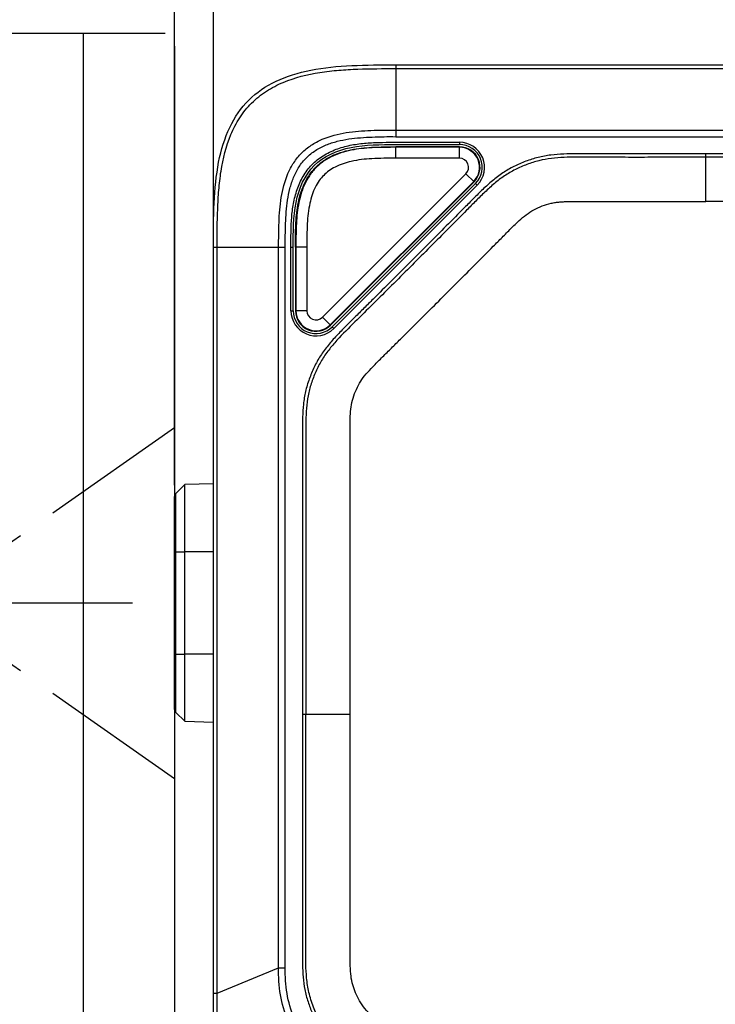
# Model space of a CAD drawing. Header units: millimetres. Extents: x -330 to 72, y 157 to 679.
# Tile 14 of 38: x -101 to -70, y 346 to 390. Entities that reach past the tile are written whole.
import ezdxf

# ---------------------------------------------------------------- set-up
doc = ezdxf.new("R2010")
doc.units = ezdxf.units.MM
doc.header["$LTSCALE"] = 23.1
doc.header["$PDMODE"] = 3
doc.header["$PDSIZE"] = 8
doc.linetypes.add('CENTER', pattern=[0.6, 0.375, -0.075, 0.075, -0.075])
doc.layers.get('0').update_dxf_attribs({"linetype": 'CONTINUOUS'})
doc.layers.get('Defpoints').update_dxf_attribs({"linetype": 'CONTINUOUS'})
for name, color, linetype in [('00_COMPONENTS', 7, 'CONTINUOUS'), ('08_ALL_DRAFTS', 7, 'CONTINUOUS'), ('09_ALL_ROUNDS', 7, 'CONTINUOUS'), ('20_ALL_FEATURES', 7, 'CONTINUOUS'), ('51__DRAFT_DIMS', 7, 'CONTINUOUS')]:
    doc.layers.add(name, color=color, linetype=linetype)
doc.styles.get("Standard").update_dxf_attribs({"font": 'Roboto-Regular.ttf'})
doc.dimstyles.new('DIMSTYLE_3', dxfattribs={"dimtxt": 3, "dimasz": 3, "dimexe": 2.5, "dimexo": 0.5, "dimgap": 0.75, "dimtad": 1, "dimdsep": 46, "dimtxsty": 'STANDARD', "dimblk": '_FILLED', "dimblk1": '_FILLED', "dimblk2": '_FILLED', "dimcen": 0.09, "dimclrt": 3, "dimazin": 2, "dimtp": 0.1, "dimtm": 0.1, "dimtfac": 1, "dimtofl": 0, "dimtmove": 0, "dimatfit": 3, "dimldrblk": '_FILLED', "dimfxl": 1, "dimtolj": 1, "dimarcsym": 0})
doc.dimstyles.new('DIMSTYLE_8', dxfattribs={"dimtxt": 3, "dimasz": 3, "dimexe": 2.5, "dimexo": 0.5, "dimgap": 0.75, "dimtad": 1, "dimdsep": 46, "dimtxsty": 'STANDARD', "dimblk": '_FILLED', "dimblk1": '_FILLED', "dimblk2": '_FILLED', "dimcen": 0.09, "dimclrt": 3, "dimazin": 2, "dimtp": 0.3, "dimtm": 0.3, "dimtfac": 1, "dimtofl": 0, "dimtmove": 0, "dimatfit": 3, "dimldrblk": '_FILLED', "dimfxl": 1, "dimtolj": 1, "dimarcsym": 0})
doc.dimstyles.get("Standard").update_dxf_attribs({"dimtxt": 3, "dimasz": 3, "dimexe": 2.5, "dimexo": 0.5, "dimtad": 1, "dimdsep": 46, "dimtxsty": 'STANDARD', "dimblk": '_FILLED', "dimblk1": '_FILLED', "dimblk2": '_FILLED', "dimcen": 0.09, "dimclrt": 3, "dimazin": 2, "dimtol": 1, "dimtp": 0.01, "dimtm": 0.01, "dimtfac": 1, "dimtofl": 0, "dimtmove": 0, "dimatfit": 3, "dimldrblk": '_FILLED', "dimfxl": 1, "dimtolj": 1, "dimarcsym": 0})

# ---------------------------------------------------------------- blocks, each defined once
blk = doc.blocks.new('_FILLED')
at = {"color": 0, "linetype": 'ByBlock'}
blk.add_solid([(0, 0), (-1, 0.167), (-1, -0.167)], dxfattribs=at)
blk = doc.blocks.new('*D110')
at = {"layer": '51__DRAFT_DIMS', "color": 0, "lineweight": -2}
for p, q in [((-93.813, 369.095), (-93.813, 404.813)), ((-50.313, 381.881), (-50.313, 404.813)), ((-90.813, 402.313), (-53.313, 402.313))]:
    blk.add_line(p, q, dxfattribs=at)
at = {"layer": 'Defpoints', "color": 0}
for p in [(-50.313, 402.313), (-50.313, 381.381), (-93.813, 368.595)]:
    blk.add_point(p, dxfattribs=at)
at = {"layer": '51__DRAFT_DIMS', "color": 0, "linetype": 'ByBlock', "lineweight": -2, "xscale": 3, "yscale": 3, "zscale": 3, "rotation": 180}
blk.add_blockref('_FILLED', (-93.813, 402.313), dxfattribs=at)
at = {"layer": '51__DRAFT_DIMS', "color": 0, "linetype": 'ByBlock', "lineweight": -2, "xscale": 3, "yscale": 3, "zscale": 3}
blk.add_blockref('_FILLED', (-50.313, 402.313), dxfattribs=at)
at = {"layer": '51__DRAFT_DIMS', "color": 3, "insert": (-72.16, 407.063), "char_height": 3, "attachment_point": 2, "line_spacing_factor": 0.9}
blk.add_mtext('\\A1;43.5', dxfattribs=at)
blk = doc.blocks.new('*D111')
at = {"layer": '51__DRAFT_DIMS', "color": 0, "lineweight": -2}
for p, q in [((-92.113, 380.04), (-92.113, 396.554)), ((-50.313, 381.881), (-50.313, 396.554)), ((-89.113, 394.054), (-53.313, 394.054))]:
    blk.add_line(p, q, dxfattribs=at)
at = {"layer": 'Defpoints', "color": 0}
for p in [(-50.313, 394.054), (-50.313, 381.381), (-92.113, 379.54)]:
    blk.add_point(p, dxfattribs=at)
at = {"layer": '51__DRAFT_DIMS', "color": 0, "linetype": 'ByBlock', "lineweight": -2, "xscale": 3, "yscale": 3, "zscale": 3, "rotation": 180}
blk.add_blockref('_FILLED', (-92.113, 394.054), dxfattribs=at)
at = {"layer": '51__DRAFT_DIMS', "color": 0, "linetype": 'ByBlock', "lineweight": -2, "xscale": 3, "yscale": 3, "zscale": 3}
blk.add_blockref('_FILLED', (-50.313, 394.054), dxfattribs=at)
at = {"layer": '51__DRAFT_DIMS', "color": 3, "insert": (-71.298, 398.804), "char_height": 3, "attachment_point": 2, "line_spacing_factor": 0.9}
blk.add_mtext('\\A1;41.8', dxfattribs=at)
blk = doc.blocks.new('*D114')
at = {"layer": '51__DRAFT_DIMS', "color": 0, "lineweight": -2}
for p, q in [((-195.813, 384.428), (-195.813, 409.759)), ((-50.313, 387.552), (-50.313, 409.759)), ((-192.813, 407.259), (-53.313, 407.259))]:
    blk.add_line(p, q, dxfattribs=at)
at = {"layer": 'Defpoints', "color": 0}
for p in [(-50.313, 407.259), (-50.313, 387.052), (-195.813, 383.928)]:
    blk.add_point(p, dxfattribs=at)
at = {"layer": '51__DRAFT_DIMS', "color": 0, "linetype": 'ByBlock', "lineweight": -2, "xscale": 3, "yscale": 3, "zscale": 3, "rotation": 180}
blk.add_blockref('_FILLED', (-195.813, 407.259), dxfattribs=at)
at = {"layer": '51__DRAFT_DIMS', "color": 0, "linetype": 'ByBlock', "lineweight": -2, "xscale": 3, "yscale": 3, "zscale": 3}
blk.add_blockref('_FILLED', (-50.313, 407.259), dxfattribs=at)
at = {"layer": '51__DRAFT_DIMS', "color": 3, "insert": (-122.587, 412.009), "char_height": 3, "attachment_point": 2, "line_spacing_factor": 0.9}
blk.add_mtext('\\A1;145.5', dxfattribs=at)
blk = doc.blocks.new('*D115')
at = {"color": 0, "lineweight": -2}
for p, q in [((-144.982, 392.054), (-150.431, 395.87)), ((-146.407, 363.928), (-160.502, 363.928))]:
    blk.add_line(p, q, dxfattribs=at)
for start, end in [(148.232, 160.9542), (168.6142, 176.768)]:
    blk.add_arc((-104.813, 363.928), 53.189, start, end, dxfattribs=at)
at = {"layer": 'Defpoints', "color": 0}
for p in [(-144.573, 391.768), (-153.652, 384.995), (-145.907, 363.928), (-94.91, 363.928), (-93.813, 356.225)]:
    blk.add_point(p, dxfattribs=at)
at = {"color": 0, "linetype": 'ByBlock', "lineweight": -2, "xscale": 3, "yscale": 3, "zscale": 3}
for p, rotation in [((-148.383, 394.436), 56.61601758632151), ((-158.002, 363.928), 268.3839824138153)]:
    blk.add_blockref('_FILLED', p, dxfattribs=dict(at, rotation=rotation))
at = {"color": 0, "insert": (-156.138, 377.887), "char_height": 3, "attachment_point": 5, "rotation": 74.7842}
blk.add_mtext('35°{}{{\\H0.7x;}{}}', dxfattribs=at)
blk = doc.blocks.new('*D116')
at = {"color": 0, "lineweight": -2}
for p, q in [((-146.407, 363.928), (-160.519, 363.928)), ((-144.982, 335.801), (-150.445, 331.976))]:
    blk.add_line(p, q, dxfattribs=at)
for start, end in [(183.231, 191.454), (199.1116, 211.769)]:
    blk.add_arc((-104.813, 363.928), 53.206, start, end, dxfattribs=at)
at = {"layer": 'Defpoints', "color": 0}
for p in [(-93.813, 371.63), (-145.907, 363.928), (-94.91, 363.928), (-153.668, 342.854), (-144.573, 336.088)]:
    blk.add_point(p, dxfattribs=at)
at = {"color": 0, "linetype": 'ByBlock', "lineweight": -2, "xscale": 3, "yscale": 3, "zscale": 3}
for p, rotation in [((-158.019, 363.928), 91.615502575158), ((-148.397, 333.41), 303.3844974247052)]:
    blk.add_blockref('_FILLED', p, dxfattribs=dict(at, rotation=rotation))
at = {"color": 0, "insert": (-156.138, 349.903), "char_height": 3, "attachment_point": 5, "rotation": 285.2828}
blk.add_mtext('35°{}{{\\H0.7x;}{}}', dxfattribs=at)

msp = doc.modelspace()

# ---------------------------------------------------------------- linework, layer by layer
at = {"linetype": 'CENTER'}
for p, q in [((-144.57261, 391.76761), (-93.81301, 356.22536)), ((-144.57261, 336.08768), (-93.81301, 371.62992)), ((-145.90692, 363.92764), (-94.91026, 363.92764))]:
    msp.add_line(p, q, dxfattribs=at)
at = {"layer": '00_COMPONENTS'}
msp.add_line((-93.81303, 383.92762), (-93.81303, 343.92762), dxfattribs=at)
at = {"layer": '08_ALL_DRAFTS'}
for p, q in [((-93.75445, 368.7362), (-93.37218, 369.11847)), ((-93.37218, 358.73678), (-93.37218, 369.11847)), ((-93.75445, 366.17762), (-93.37218, 366.17762)), ((-93.75445, 361.67762), (-93.37218, 361.67762)), ((-93.75445, 359.11904), (-93.37218, 358.73678))]:
    msp.add_line(p, q, dxfattribs=at)
at = {"layer": '09_ALL_ROUNDS'}
for p, q in [((-84.11303, 387.54023), (-84.11303, 384.38611)), ((-84.11303, 387.54023), (-55.71303, 387.54023)), ((-84.11303, 387.3744), (-55.71303, 387.3744)), ((-84.11303, 384.67809), (-55.71303, 384.67809)), ((-84.11303, 384.38611), (-55.71303, 384.38611)), ((-81.51835, 384.14024), (-81.31992, 384.14023)), ((-81.31992, 384.14023), (-81.31992, 384.04023)), ((-80.61273, 382.33321), (-86.90583, 376.03855)), ((-80.54201, 382.26251), (-86.83511, 375.96785)), ((-80.54201, 382.26251), (-80.61273, 382.33321)), ((-92.11303, 344.87871), (-92.11303, 379.54023)), ((-92.11303, 379.54023), (-88.9589, 379.54023)), ((-91.94719, 346.80131), (-91.94719, 379.54023)), ((-89.25088, 347.91816), (-89.25088, 379.54023)), ((-88.9589, 347.91816), (-88.9589, 379.54023)), ((-88.71303, 379.54023), (-88.71385, 379.70972)), ((-88.71303, 376.74557), (-88.71297, 379.70972)), ((-88.71303, 379.54023), (-88.61303, 379.54023)), ((-88.61303, 376.74557), (-88.61303, 379.54023)), ((-88.71303, 376.74557), (-88.61303, 376.74557)), ((-86.83511, 375.96785), (-86.90583, 376.03855)), ((-92.11303, 369.15144), (-93.37218, 369.11847)), ((-92.11303, 366.17762), (-93.37218, 366.17762)), ((-92.11303, 361.67762), (-93.37218, 361.67762)), ((-93.37218, 358.73678), (-92.11303, 358.70381)), ((-91.94719, 346.80131), (-89.25088, 347.91816)), ((-89.25088, 347.91816), (-88.9589, 347.91816)), ((-92.11303, 346.80131), (-91.94719, 346.80131))]:
    msp.add_line(p, q, dxfattribs=at)
for centre, radius, start, end in [((-81.31992, 383.04023), 1.1, 315.007097, 90), ((-81.31992, 383.04023), 1, 315.007097, 90), ((-87.61303, 376.74557), 1.1, 180, 315.007097), ((-87.61303, 376.74557), 1, 180, 315.007097)]:
    msp.add_arc(centre, radius, start, end, dxfattribs=at)
msp.add_open_spline([(-92.11303, 379.54023), (-92.11303, 380.84677), (-92.08705, 383.44498), (-90.81796, 386.24516), (-88.01777, 387.51426), (-85.41956, 387.54023), (-84.11303, 387.54023)], degree=3, dxfattribs=at)
for points, knots in [([(-91.94719, 379.54023), (-91.94719, 380.09616), (-91.94426, 380.93028), (-91.88287, 382.04111), (-91.76009, 383.14475), (-91.49049, 384.23573), (-90.98071, 385.22812), (-90.45832, 385.88555), (-89.80089, 386.40794), (-88.80849, 386.91768), (-87.71754, 387.1874), (-86.61389, 387.31001), (-85.50307, 387.3715), (-84.66895, 387.3744), (-84.11303, 387.3744)], [0, 0, 0, 0, 0.12509285, 0.18764263, 0.25019253, 0.37503426, 0.43753621, 0.50000107, 0.56246611, 0.62496681, 0.74980892, 0.81235784, 0.874907, 1, 1, 1, 1]), ([(-89.25088, 379.54023), (-89.25106, 379.90365), (-89.24751, 380.63062), (-89.16842, 381.71901), (-88.94128, 382.60944), (-88.60126, 383.25584), (-88.25757, 383.68478), (-87.82863, 384.02847), (-87.18223, 384.36848), (-86.29181, 384.59563), (-85.20341, 384.67472), (-84.47644, 384.67827), (-84.11303, 384.67809)], [0, 0, 0, 0, 0.125008, 0.25000387, 0.37489058, 0.43745027, 0.49999994, 0.56254967, 0.62510935, 0.74999613, 0.874992, 1, 1, 1, 1]), ([(-88.9589, 379.54023), (-88.96393, 379.88445), (-88.95358, 380.57279), (-88.89837, 381.43379), (-88.76639, 382.11108), (-88.60758, 382.60463), (-88.37287, 383.0681), (-88.05017, 383.47738), (-87.6409, 383.80007), (-87.17742, 384.03479), (-86.68388, 384.1936), (-86.00658, 384.32558), (-85.14558, 384.38078), (-84.45724, 384.39113), (-84.11303, 384.38611)], [0, 0, 0, 0, 0.12494744, 0.24988448, 0.31240423, 0.37494608, 0.43747833, 0.50000006, 0.56252172, 0.62505398, 0.6875958, 0.75011553, 0.87505256, 1, 1, 1, 1]), ([(-88.71297, 379.70972), (-88.71274, 379.92165), (-88.71026, 380.34553), (-88.67555, 380.98072), (-88.58163, 381.61083), (-88.39989, 382.22232), (-88.16027, 382.69914), (-87.90789, 383.04102), (-87.613, 383.34708), (-87.17397, 383.65289), (-86.58547, 383.90076), (-85.96568, 384.05055), (-85.33285, 384.12032), (-84.69723, 384.14124), (-83.84953, 384.1396), (-82.78991, 384.14043), (-81.9422, 384.14025), (-81.51835, 384.14024)], [0, 0, 0, 0, 0.06251412, 0.12502308, 0.187516, 0.24999176, 0.3124672, 0.34375527, 0.37504019, 0.43748994, 0.49994805, 0.56242264, 0.62491878, 0.68742836, 0.74994263, 0.87497132, 1, 1, 1, 1]), ([(-88.61303, 379.54023), (-88.61303, 380.19681), (-88.61581, 381.54461), (-87.85465, 383.28089), (-86.11485, 384.04326), (-84.29525, 384.03967), (-82.71725, 384.04037), (-81.78564, 384.04023), (-81.31992, 384.04023)], [0, 0, 0, 0, 0.18432499, 0.36864998, 0.55297498, 0.73729997, 0.86864998, 1, 1, 1, 1]), ([(-87.49352, 343.67552), (-87.77744, 343.94925), (-88.30804, 344.54011), (-88.88846, 345.583), (-89.21544, 346.73085), (-89.25816, 347.52385), (-89.25088, 347.91816)], [0, 0, 0, 0, 0.25003554, 0.5, 0.74996441, 1, 1, 1, 1]), ([(-87.28706, 343.88198), (-87.55999, 344.13953), (-88.0607, 344.70572), (-88.61754, 345.69523), (-88.9234, 346.78864), (-88.9699, 347.54306), (-88.9589, 347.91816)], [0, 0, 0, 0, 0.25004884, 0.50000032, 0.74995101, 1, 1, 1, 1]), ([(-91.93373, 344.84164), (-91.93509, 345.00429), (-91.94042, 345.65751), (-91.94657, 346.31073), (-91.94719, 346.80131)], [0, 0, 0, 0, 0.24899986, 1, 1, 1, 1])]:
    msp.add_open_spline(points, degree=3, knots=knots, dxfattribs=at)
at = {"layer": '20_ALL_FEATURES'}
for p, q in [((-190.81301, 388.92764), (-94.22405, 388.92764)), ((-97.81301, 338.92764), (-97.81301, 388.92764)), ((-93.81301, 388.35264), (-93.81301, 339.50264)), ((-81.31943, 383.94101), (-84.11392, 383.94067)), ((-84.11386, 383.44067), (-84.11392, 383.94067)), ((-81.31943, 383.91985), (-84.11391, 383.9195)), ((-81.31937, 383.44103), (-81.31943, 383.94101)), ((-81.31937, 383.44104), (-84.11386, 383.44067)), ((-70.51307, 381.5406), (-70.51301, 383.63042)), ((-69.69172, 383.48204), (-70.51304, 383.48229)), ((-69.6917, 383.63005), (-70.51301, 383.63042)), ((-87.33004, 376.4644), (-81.03641, 382.75803)), ((-86.99147, 376.12583), (-80.69784, 382.41946)), ((-86.9765, 376.11086), (-80.68287, 382.40449)), ((-80.68287, 382.40449), (-81.03642, 382.75803)), ((-69.69172, 381.54022), (-70.51307, 381.5406)), ((-88.01337, 379.54018), (-88.51337, 379.54012)), ((-88.51337, 379.54012), (-88.51303, 376.7472)), ((-88.4922, 379.54013), (-88.49186, 376.7472)), ((-88.01337, 379.54018), (-88.01305, 376.74726)), ((-88.01304, 376.74726), (-88.51303, 376.7472)), ((-87.33004, 376.4644), (-86.9765, 376.11086)), ((-93.81303, 359.26047), (-93.81303, 368.59478)), ((-93.75445, 359.11904), (-93.75445, 368.7362)), ((-93.81303, 366.17762), (-93.75445, 366.17762)), ((-93.81303, 361.67762), (-93.75445, 361.67762)), ((-86.11312, 359.04023), (-88.203, 359.04023))]:
    msp.add_line(p, q, dxfattribs=at)
for centre, radius, start, end in [((-81.31932, 383.04094), 0.90012, 315, 90.007097), ((-81.31932, 383.04094), 0.87896, 315, 90.007097), ((-81.31932, 383.04094), 0.4001, 315, 90.007097), ((-87.61295, 376.74731), 0.90012, 180.007097, 315), ((-87.61295, 376.74731), 0.87896, 180.007097, 315), ((-87.61295, 376.74731), 0.4001, 180.007097, 315), ((-93.61303, 368.59478), 0.2, 135, 180), ((-93.61303, 359.26047), 0.2, 180, 225)]:
    msp.add_arc(centre, radius, start, end, dxfattribs=at)
for points, knots in [([(-88.51337, 379.54012), (-88.51341, 379.82338), (-88.51307, 380.40307), (-88.45968, 381.13816), (-88.34063, 381.74081), (-88.19091, 382.20409), (-87.96018, 382.65525), (-87.63523, 383.06166), (-87.2289, 383.3867), (-86.77781, 383.61754), (-86.31456, 383.76738), (-85.71194, 383.88658), (-84.97687, 383.94015), (-84.39717, 383.94063), (-84.11392, 383.94067)], [0, 0, 0, 0, 0.11431044, 0.23398036, 0.29662954, 0.36181717, 0.42985231, 0.49999987, 0.57014734, 0.63818315, 0.70337034, 0.76601966, 0.88568955, 1, 1, 1, 1]), ([(-84.11391, 383.9195), (-84.42233, 383.91946), (-85.03925, 383.91881), (-85.96213, 383.84122), (-86.71423, 383.6365), (-87.25734, 383.33892), (-87.61741, 383.04382), (-87.91242, 382.68368), (-88.20987, 382.1405), (-88.41439, 381.38834), (-88.49175, 380.46545), (-88.49224, 379.84854), (-88.4922, 379.54013)], [0, 0, 0, 0, 0.12507652, 0.2500924, 0.37493162, 0.4374671, 0.50000155, 0.56253503, 0.62507097, 0.74990967, 0.87492389, 1, 1, 1, 1]), ([(-70.51301, 383.63042), (-70.89104, 383.63051), (-71.64709, 383.6304), (-72.78117, 383.62877), (-73.72624, 383.62816), (-74.48229, 383.62922), (-75.04933, 383.63052), (-75.61636, 383.63483), (-76.18338, 383.63953), (-76.75052, 383.63097), (-77.31644, 383.58851), (-77.87634, 383.48962), (-78.41688, 383.31391), (-78.9377, 383.08793), (-79.43074, 382.80447), (-79.8799, 382.45649), (-80.30077, 382.07618), (-80.70301, 381.67636), (-81.23412, 381.1383), (-81.89997, 380.46762), (-82.69988, 379.66371), (-83.50115, 378.86115), (-84.30365, 378.05981), (-84.97337, 377.39301), (-85.50994, 376.86037), (-85.91226, 376.46077), (-86.3165, 376.06314), (-86.71334, 375.65794), (-87.09017, 375.23384), (-87.429, 374.77749), (-87.70126, 374.27834), (-87.91998, 373.75448), (-88.0845, 373.21023), (-88.17125, 372.64843), (-88.20647, 372.08218), (-88.21383, 371.51508), (-88.20847, 370.94806), (-88.20525, 370.19201), (-88.20247, 369.24695), (-88.20109, 368.11287), (-88.20101, 366.97879), (-88.20173, 365.84471), (-88.20268, 364.71063), (-88.20351, 363.19853), (-88.20339, 361.30839), (-88.20332, 359.79629), (-88.20319, 359.04023)], [0, 0, 0, 0, 0.03125059, 0.06250119, 0.09375175, 0.10937708, 0.12500246, 0.14062744, 0.1562535, 0.17187846, 0.18750491, 0.20312578, 0.21874926, 0.23437491, 0.24999709, 0.26561998, 0.28124583, 0.29687086, 0.31249655, 0.34374701, 0.37499759, 0.40624818, 0.43749878, 0.46874938, 0.48437469, 0.49999982, 0.51562563, 0.53125041, 0.54687658, 0.56249933, 0.57812084, 0.59374677, 0.6093705, 0.62499315, 0.64061804, 0.65624349, 0.67186877, 0.68749406, 0.71874466, 0.74999525, 0.78124585, 0.81249644, 0.84374703, 0.87499763, 0.93749881, 1, 1, 1, 1]), ([(-70.51304, 383.4825), (-70.89026, 383.48252), (-71.64472, 383.48208), (-72.77648, 383.48083), (-73.7197, 383.48), (-74.47437, 383.48119), (-75.04045, 383.48296), (-75.60622, 383.48556), (-76.1704, 383.49277), (-76.73205, 383.48278), (-77.28868, 383.44259), (-77.83716, 383.34683), (-78.36547, 383.17461), (-78.87453, 382.95386), (-79.35652, 382.67604), (-79.79576, 382.33318), (-80.2104, 381.95752), (-80.60972, 381.56071), (-81.13857, 381.02403), (-81.80339, 380.35495), (-82.60166, 379.55248), (-83.40144, 378.75152), (-84.20229, 377.95164), (-85.00483, 377.15339), (-85.80611, 376.35612), (-86.47786, 375.69858), (-86.97565, 375.14091), (-87.30713, 374.69321), (-87.57231, 374.20451), (-87.7848, 373.69198), (-87.94425, 373.15936), (-88.02592, 372.60841), (-88.05946, 372.05069), (-88.06561, 371.48834), (-88.06025, 370.92385), (-88.05742, 370.16937), (-88.05432, 369.22611), (-88.05303, 368.09423), (-88.05294, 366.9624), (-88.0537, 365.83061), (-88.05458, 364.69887), (-88.05551, 363.18991), (-88.05547, 361.3037), (-88.0551, 359.79473), (-88.05496, 359.04023)], [0, 0, 0, 0, 0.03138494, 0.06277179, 0.09416368, 0.10986119, 0.12556122, 0.14126266, 0.15693403, 0.17250403, 0.18798687, 0.20333002, 0.21869294, 0.2341029, 0.24943518, 0.26483296, 0.28036385, 0.29597109, 0.31166281, 0.3430546, 0.37444619, 0.40583771, 0.43722924, 0.46862084, 0.50001241, 0.53128556, 0.54679709, 0.56216868, 0.57751413, 0.59292721, 0.60827387, 0.62363914, 0.63914716, 0.6547364, 0.67041964, 0.68611648, 0.71750911, 0.74890032, 0.78029017, 0.81167868, 0.84306579, 0.87445223, 0.93722557, 1, 1, 1, 1]), ([(-84.11386, 383.44067), (-84.46579, 383.44062), (-85.11895, 383.44042), (-86.0196, 383.34337), (-86.65308, 383.13579), (-87.04541, 382.89602), (-87.28016, 382.6934), (-87.48064, 382.45627), (-87.7175, 382.06038), (-87.92063, 381.42416), (-88.01324, 380.52997), (-88.01341, 379.88446), (-88.01337, 379.54018)], [0, 0, 0, 0, 0.15885393, 0.29467571, 0.40749265, 0.45595822, 0.50136563, 0.54687125, 0.59553266, 0.70875192, 0.84460532, 1, 1, 1, 1]), ([(-86.11312, 359.04023), (-86.11319, 359.76131), (-86.11339, 361.20255), (-86.11341, 363.00336), (-86.11305, 364.44236), (-86.11255, 365.5206), (-86.1121, 366.59939), (-86.11198, 367.68029), (-86.11247, 368.76496), (-86.11358, 369.67195), (-86.1151, 370.40067), (-86.11639, 370.94977), (-86.11869, 371.48823), (-86.11814, 371.98304), (-86.09875, 372.42619), (-86.02063, 372.82669), (-85.89182, 373.20934), (-85.71132, 373.57028), (-85.4818, 373.90832), (-85.18029, 374.23588), (-84.82937, 374.58784), (-84.44621, 374.96812), (-84.05724, 375.35546), (-83.54218, 375.86844), (-82.90203, 376.50693), (-82.13656, 377.27166), (-81.37234, 378.03649), (-80.6063, 378.80442), (-79.96564, 379.44788), (-79.45054, 379.96558), (-79.07539, 380.34367), (-78.73168, 380.68439), (-78.40423, 380.97001), (-78.06151, 381.18495), (-77.69394, 381.35476), (-77.37061, 381.45201), (-77.10975, 381.50345), (-76.91163, 381.527), (-76.69977, 381.53915), (-76.3738, 381.54613), (-75.93221, 381.54407), (-75.38578, 381.54175), (-74.83612, 381.54035), (-74.29038, 381.53954), (-73.56817, 381.53915), (-72.66898, 381.53958), (-71.59102, 381.54043), (-70.87265, 381.54058), (-70.51307, 381.5406)], [0, 0, 0, 0, 0.06553424, 0.13098528, 0.16366439, 0.19631526, 0.22897994, 0.26170863, 0.29455151, 0.32755876, 0.34413973, 0.36078062, 0.37746399, 0.39307267, 0.40576575, 0.41770116, 0.43002492, 0.44235084, 0.45426716, 0.46702829, 0.48273802, 0.49945336, 0.51608491, 0.53262898, 0.56551973, 0.59825568, 0.63096691, 0.66378349, 0.69683548, 0.71349041, 0.73015676, 0.74523956, 0.75748332, 0.76955293, 0.7818676, 0.79418307, 0.80013251, 0.80601569, 0.81229954, 0.81941227, 0.83564439, 0.85243118, 0.86907486, 0.8855995, 0.90203036, 0.93471174, 0.96732076, 1, 1, 1, 1]), ([(-88.20319, 359.04023), (-88.2033, 358.30795), (-88.20373, 356.8434), (-88.20243, 355.0127), (-88.20125, 353.54814), (-88.20096, 352.44972), (-88.20145, 351.35131), (-88.20433, 350.25286), (-88.20628, 349.15456), (-88.21849, 348.23894), (-88.1819, 347.5073), (-88.11327, 346.96137), (-87.97359, 346.42865), (-87.77538, 345.91575), (-87.53191, 345.42228), (-87.22563, 344.96461), (-86.87177, 344.54391), (-86.49522, 344.14394), (-86.10569, 343.75672), (-85.71508, 343.37065), (-85.32587, 342.98316), (-84.8063, 342.46713), (-84.15768, 341.82125), (-83.37983, 341.04571), (-82.60272, 340.26942), (-81.82625, 339.49249), (-81.05048, 338.71487), (-80.27536, 337.93658), (-79.63001, 337.28745), (-79.11391, 336.76795), (-78.72842, 336.37677), (-78.3367, 335.9917), (-77.92905, 335.62339), (-77.49449, 335.28585), (-77.0187, 335.00847), (-76.51586, 334.78596), (-76.08126, 334.63947), (-75.72458, 334.55555), (-75.36316, 334.49545), (-74.90669, 334.45504), (-74.3575, 334.44056), (-73.80829, 334.44576), (-73.2591, 334.45075), (-72.52682, 334.4519), (-71.61147, 334.45189), (-70.87919, 334.45045), (-70.51305, 334.45017)], [0, 0, 0, 0, 0.06250119, 0.12500238, 0.15625297, 0.18750356, 0.21875416, 0.25000474, 0.28125535, 0.31250496, 0.32812982, 0.34375337, 0.35937513, 0.37499987, 0.39062313, 0.40624342, 0.42186839, 0.43749384, 0.45311917, 0.46874453, 0.48436981, 0.49999511, 0.5312457, 0.5624963, 0.59374689, 0.62499748, 0.65624808, 0.68749867, 0.71874928, 0.73437456, 0.74999982, 0.76562539, 0.78125034, 0.79687445, 0.8124963, 0.82812099, 0.84374434, 0.85155855, 0.8593724, 0.87499755, 0.89062277, 0.90624824, 0.92187347, 0.93749884, 0.9687494, 1, 1, 1, 1]), ([(-70.513, 334.59825), (-70.86082, 334.59851), (-71.55569, 334.5993), (-72.42361, 334.60069), (-73.11629, 334.59839), (-73.63805, 334.59672), (-74.17237, 334.58912), (-74.73489, 334.59531), (-75.33676, 334.6348), (-75.97095, 334.75016), (-76.59698, 334.97447), (-77.19035, 335.26264), (-77.70866, 335.62832), (-78.15561, 336.02442), (-78.55906, 336.41603), (-78.93472, 336.79815), (-79.30385, 337.16856), (-79.79292, 337.66163), (-80.40599, 338.27731), (-81.14176, 339.01616), (-81.87806, 339.75388), (-82.61504, 340.49105), (-83.35264, 341.22768), (-84.09091, 341.96355), (-84.70626, 342.57664), (-85.19942, 343.06622), (-85.56899, 343.43386), (-85.94164, 343.80325), (-86.32621, 344.18358), (-86.72159, 344.59757), (-87.11691, 345.06015), (-87.4655, 345.59707), (-87.73575, 346.19728), (-87.93961, 346.82519), (-88.03109, 347.45444), (-88.06131, 348.04568), (-88.06543, 348.6), (-88.05993, 349.13246), (-88.05766, 349.829), (-88.05424, 350.69703), (-88.05348, 351.73858), (-88.05279, 352.78099), (-88.05343, 353.8236), (-88.05462, 355.21452), (-88.05552, 356.95344), (-88.05545, 358.34464), (-88.05533, 359.04023)], [0, 0, 0, 0, 0.0298853, 0.05970661, 0.0745748, 0.08940305, 0.10453819, 0.12048963, 0.13772984, 0.15631846, 0.17565542, 0.19469432, 0.21282618, 0.22995114, 0.2459719, 0.26113134, 0.27599224, 0.29090451, 0.32080396, 0.35064805, 0.38049893, 0.4103612, 0.44021361, 0.47006904, 0.49992618, 0.51485073, 0.5297784, 0.54471693, 0.55993667, 0.57624962, 0.59389917, 0.61214813, 0.63103013, 0.65031806, 0.66866968, 0.68547043, 0.70116844, 0.71629172, 0.73122515, 0.76101766, 0.79087676, 0.82071926, 0.8505851, 0.88046243, 0.94023229, 1, 1, 1, 1]), ([(-70.51305, 336.54186), (-70.86065, 336.54214), (-71.55669, 336.54365), (-72.60252, 336.54418), (-73.47228, 336.54112), (-74.15572, 336.53321), (-74.63666, 336.53806), (-75.07683, 336.56427), (-75.4745, 336.63846), (-75.8352, 336.76951), (-76.18711, 336.93472), (-76.52525, 337.17359), (-76.85715, 337.4727), (-77.20278, 337.80858), (-77.68187, 338.29369), (-78.29293, 338.90962), (-79.02936, 339.65022), (-79.76621, 340.38939), (-80.74967, 341.37458), (-81.73405, 342.35871), (-82.71979, 343.34136), (-83.45955, 344.07802), (-84.07647, 344.69125), (-84.56822, 345.17861), (-84.9255, 345.53218), (-85.25167, 345.87286), (-85.53923, 346.20079), (-85.76058, 346.54393), (-85.9166, 346.89974), (-86.03955, 347.26842), (-86.09707, 347.67675), (-86.11822, 348.12772), (-86.12145, 348.61704), (-86.11618, 349.12774), (-86.11451, 349.64778), (-86.11256, 350.1704), (-86.11037, 350.86705), (-86.10974, 351.73746), (-86.10884, 353.12914), (-86.11075, 354.86815), (-86.11176, 356.95433), (-86.1117, 358.34492), (-86.11159, 359.04023)], [0, 0, 0, 0, 0.03272794, 0.06553398, 0.0984669, 0.11461814, 0.12988471, 0.14374741, 0.15609105, 0.16780786, 0.17979377, 0.19258763, 0.20660571, 0.22183446, 0.23796224, 0.2707975, 0.30352416, 0.33629671, 0.36906424, 0.43458871, 0.46735267, 0.50011101, 0.5328833, 0.54925026, 0.56529831, 0.58020436, 0.59366132, 0.60630156, 0.61846098, 0.63016561, 0.64277228, 0.65712416, 0.67266741, 0.68883469, 0.70521153, 0.72162965, 0.73804187, 0.77080325, 0.80358016, 0.86907248, 0.93453494, 1, 1, 1, 1])]:
    msp.add_open_spline(points, degree=3, knots=knots, dxfattribs=at)

# ---------------------------------------------------------------- dimensions: what is measured, and where the dimension line sits
for base, line2, picture, middle in [((-153.65241, 384.9949), ((-144.57261, 391.76761), (-93.81301, 356.22536)), '*D115', (-156.13785, 377.8875)), ((-153.66798, 342.85367), ((-144.57261, 336.08768), (-93.81301, 371.62992)), '*D116', (-156.13785, 349.90333))]:
    dim = msp.add_angular_dim_2l(base=base, line1=((-145.90692, 363.92764), (-94.91026, 363.92764)), line2=line2, text='35°{}{{\\H0.7x;}{}}', dimstyle='STANDARD', override={"dimtad": 0, "dimdec": 0, "dimclrt": 0, "dimadec": 0})
    dim.commit()
    dim.dimension.update_dxf_attribs({"geometry": picture, "text_midpoint": middle, "dimtype": 162})
at = {"layer": '51__DRAFT_DIMS'}
for base, p1, p2, dimstyle, picture, middle in [((-50.31303, 407.25889), (-195.81301, 383.92764), (-50.31303, 387.0524), 'DIMSTYLE_3', '*D114', (-122.58685, 407.25889)), ((-50.31303, 402.31341), (-93.81303, 368.59478), (-50.31303, 381.38105), 'DIMSTYLE_8', '*D110', (-72.15971, 402.31341)), ((-50.31303, 394.05398), (-92.11303, 379.54023), (-50.31303, 381.38105), 'DIMSTYLE_8', '*D111', (-71.29799, 394.05398))]:
    dim = msp.add_linear_dim(base=base, p1=p1, p2=p2, dimstyle=dimstyle, dxfattribs=at)
    dim.commit()
    dim.dimension.update_dxf_attribs({"geometry": picture, "text_midpoint": middle, "dimtype": 160})

doc.saveas('drawing.dxf')
